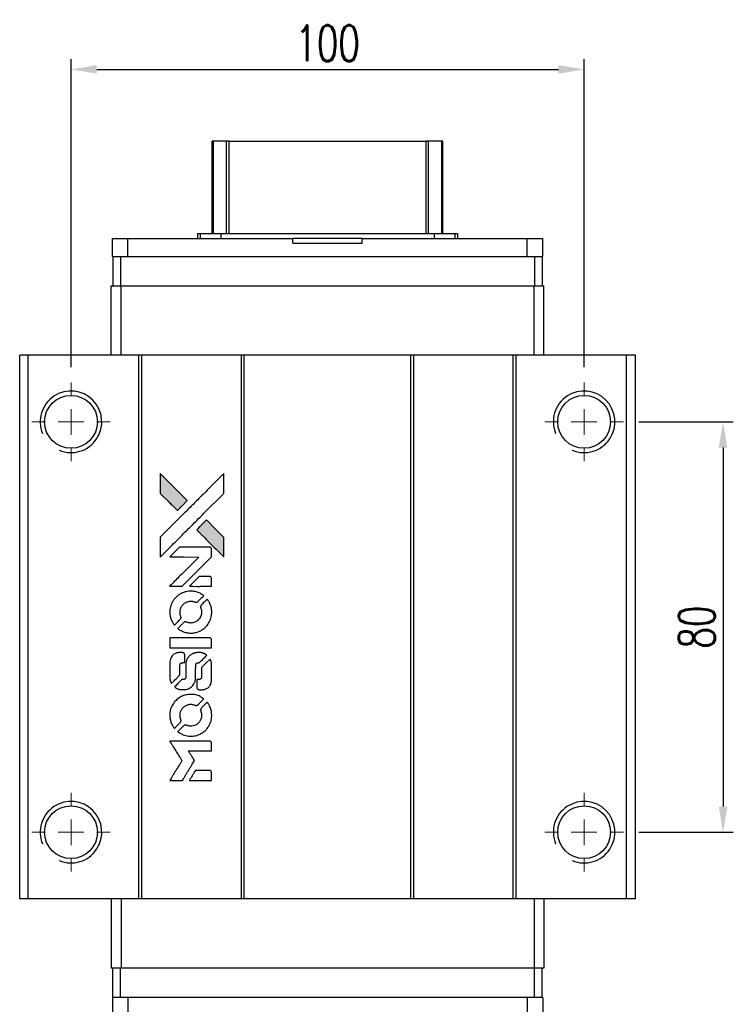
# Model space of a CAD drawing. Header units: millimetres. Extents: x 1358 to 1860, y 659 to 1074.
# Tile 2 of 3: x 1390 to 1529, y 882 to 1074. Entities that reach past the tile are written whole.
import ezdxf

# ---------------------------------------------------------------- set-up
doc = ezdxf.new("R2010")
doc.units = ezdxf.units.MM
doc.header["$LTSCALE"] = 2
doc.header["$PDSIZE"] = -1
doc.layers.add('DIM', color=4, linetype='Continuous')
doc.styles.add('DIM-7', font='SIMPLEX.shx', dxfattribs={"width": 0.7, "bigfont": 'chineset.shx'})
doc.dimstyles.new('CNS', dxfattribs={"dimtxt": 3.5, "dimasz": 2.5, "dimexe": 1, "dimexo": 1.5, "dimgap": 0.09, "dimtad": 0, "dimdsep": 46, "dimtxsty": 'DIM-7', "dimcen": 0.09, "dimclrd": 1, "dimclre": 1, "dimclrt": 4, "dimadec": 0, "dimazin": 0, "dimtfac": 1, "dimtix": 1, "dimtmove": 2, "dimatfit": 3, "dimfxl": 1, "dimtvp": 0.971429, "dimtolj": 1, "dimarcsym": 0})

# ---------------------------------------------------------------- blocks, each defined once
blk = doc.blocks.new('SW_CENTERMARKSYMBOL_3')
at = {"color": 0, "linetype": 'Continuous', "lineweight": 18}
for p, q in [((0, 5), (0, 7.65)), ((0, 0), (0, 2.5)), ((-5, 0), (-7.65, 0)), ((0, 0), (-2.5, 0)), ((0, 0), (0, -2.5)), ((0, 0), (2.5, 0)), ((5, 0), (7.65, 0)), ((0, -5), (0, -7.65))]:
    blk.add_line(p, q, dxfattribs=at)
blk = doc.blocks.new('SW_CENTERMARKSYMBOL_4')
at = {"color": 0, "linetype": 'Continuous', "lineweight": 18}
for p, q in [((0, 5), (0, 7.65)), ((0, 0), (0, 2.5)), ((-5, 0), (-7.65, 0)), ((0, 0), (-2.5, 0)), ((0, 0), (0, -2.5)), ((0, 0), (2.5, 0)), ((5, 0), (7.65, 0)), ((0, -5), (0, -7.65))]:
    blk.add_line(p, q, dxfattribs=at)
blk = doc.blocks.new('SW_CENTERMARKSYMBOL_5')
at = {"color": 0, "linetype": 'Continuous', "lineweight": 18}
for p, q in [((0, 5), (0, 7.65)), ((0, 0), (0, 2.5)), ((-5, 0), (-7.65, 0)), ((0, 0), (-2.5, 0)), ((0, 0), (0, -2.5)), ((0, 0), (2.5, 0)), ((5, 0), (7.65, 0)), ((0, -5), (0, -7.65))]:
    blk.add_line(p, q, dxfattribs=at)
blk = doc.blocks.new('SW_CENTERMARKSYMBOL_6')
at = {"color": 0, "linetype": 'Continuous', "lineweight": 18}
for p, q in [((0, 5), (0, 7.65)), ((0, 0), (0, 2.5)), ((-5, 0), (-7.65, 0)), ((0, 0), (-2.5, 0)), ((0, 0), (0, -2.5)), ((0, 0), (2.5, 0)), ((5, 0), (7.65, 0)), ((0, -5), (0, -7.65))]:
    blk.add_line(p, q, dxfattribs=at)
blk = doc.blocks.new('LOGO')
at = {"linetype": 'Continuous'}
h = blk.add_hatch(color=22, dxfattribs=at)
h.dxf.hatch_style = 1
h.paths.add_polyline_path([(513.28, 1429.74), (513.28, 1427.8), (513.28, 1425.87), (514.96, 1424.21, 0.000288), (515.6, 1423.57, 0.000479), (516.15, 1423.03, 0.000013), (516.64, 1422.54, 0.197177), (516.65, 1422.54, 0.197497), (516.65, 1422.54, 0.00004), (516.94, 1422.82, 0.000834), (517.25, 1423.13, 0.000506), (517.61, 1423.5), (518.57, 1424.46), (515.93, 1427.1)])
h.paths.add_polyline_path([(522.33, 1420.69), (521.37, 1419.73, 0.000476), (521, 1419.36, 0.000789), (520.69, 1419.05, 0.000035), (520.41, 1418.76, 0.19758), (520.41, 1418.76, 0.198396), (520.41, 1418.75, 0.000019), (520.8, 1418.37, 0.000582), (521.22, 1417.94, 0.000351), (521.72, 1417.44, 0.000108), (523.84, 1415.33, 0.000692), (524.92, 1414.26, 0.000077), (525.67, 1413.52, 0.197527), (525.69, 1413.51, 0.410181), (525.71, 1413.52, 0.000493), (525.71, 1413.92, 0.002424), (525.71, 1414.46, 0.000529), (525.72, 1415.41), (525.72, 1417.3), (524.02, 1418.99)])
at = {"color": 22}
for points in [[(514.96, 1424.21, 0.000288), (515.6, 1423.57, 0.000479), (516.15, 1423.03, 0.000013), (516.64, 1422.54, 0.197177), (516.65, 1422.54, 0.197497), (516.65, 1422.54, 0.00004), (516.94, 1422.82, 0.000836), (517.25, 1423.13, 0.000505), (517.61, 1423.5), (518.57, 1424.46), (515.93, 1427.1), (513.28, 1429.74), (513.28, 1427.8), (513.28, 1425.87)], [(515.61, 1415.78, -0.000056), (516.77, 1416.94, -0.000021), (518.39, 1418.56, -0.000021), (520.16, 1420.33, -0.000025), (521.82, 1421.99), (525.72, 1425.87), (525.71, 1427.79), (525.71, 1429.72), (523.09, 1427.12, 0.000274), (521.84, 1425.87, 0.000123), (520.19, 1424.23, 0.000121), (518.45, 1422.5, 0.000165), (516.88, 1420.93), (513.28, 1417.34), (513.28, 1415.4), (513.28, 1413.46)], [(521.72, 1417.44, 0.000108), (523.84, 1415.33, 0.000692), (524.92, 1414.26, 0.000077), (525.67, 1413.52, 0.197527), (525.69, 1413.51, 0.410182), (525.71, 1413.52, 0.000493), (525.71, 1413.92, 0.002424), (525.71, 1414.46, 0.000529), (525.72, 1415.41), (525.72, 1417.3), (524.02, 1418.99), (522.33, 1420.69), (521.37, 1419.73, 0.000476), (521, 1419.36, 0.000789), (520.69, 1419.05, 0.000035), (520.41, 1418.76, 0.19758), (520.41, 1418.76, 0.198396), (520.41, 1418.75, 0.000019), (520.8, 1418.37, 0.000582), (521.22, 1417.94, 0.000351)], [(516.36, 1407.75), (517.6, 1407.75), (520.46, 1410.62), (523.32, 1413.48), (523.32, 1414.28, 0.0008), (523.31, 1414.79, 0.010795), (523.31, 1414.98, 0.030495), (523.29, 1415.08, 0.080372), (523.27, 1415.15, 0.03816), (523.23, 1415.22, 0.041799), (523.17, 1415.28, 0.042486), (523.11, 1415.33, 0.042078), (523.04, 1415.37, 0.099276), (522.95, 1415.39, 0.003302), (522.55, 1415.39, 0.002586), (521.85, 1415.4, 0.000204), (520, 1415.39), (517.04, 1415.39), (516.09, 1414.44), (515.14, 1413.48), (517.99, 1413.47), (520.84, 1413.46), (518.02, 1410.66, 0.000253), (516.93, 1409.58, 0.000412), (516.02, 1408.66, 0.000041), (515.19, 1407.84, 0.041338), (515.16, 1407.8), (515.12, 1407.75)], [(521.16, 1407.75), (523.32, 1407.75), (523.32, 1408.55), (523.31, 1409.36), (523.25, 1409.45, 0.03146), (523.22, 1409.49, 0.026444), (523.19, 1409.54, 0.026444), (523.15, 1409.57, 0.031457), (523.1, 1409.6), (523.01, 1409.66), (521.94, 1409.67), (520.87, 1409.67), (519.94, 1408.72, 0.000745), (519.58, 1408.36, 0.001228), (519.28, 1408.05, 0.000087), (519.01, 1407.77, 0.195134), (519, 1407.76, 0.412117), (519.01, 1407.76, 0.000048), (519.64, 1407.75, 0.00109), (520.34, 1407.75, 0.000653)], [(515.19, 1402.27, 0.023681), (515.24, 1401.94, 0.022402), (515.32, 1401.6, 0.021929), (515.44, 1401.26, 0.020503), (515.59, 1400.93, 0.013745), (515.69, 1400.74, 0.009767), (515.81, 1400.53, 0.009658), (515.93, 1400.35, 0.027804), (516.02, 1400.22), (516.06, 1400.18), (516.66, 1400.77, 0.002053), (516.95, 1401.06, 0.006738), (517.13, 1401.26, 0.007826), (517.26, 1401.39, 0.063909), (517.3, 1401.46, 0.061532), (517.34, 1401.57, 0.068674), (517.35, 1401.68, 0.052072), (517.33, 1401.81, 0.019648), (517.27, 1401.99, -0.018366), (517.21, 1402.2, -0.0288), (517.17, 1402.39, -0.029061), (517.15, 1402.58, -0.019155), (517.15, 1402.81, -0.053809), (517.22, 1403.28, -0.058833), (517.39, 1403.72, -0.058566), (517.66, 1404.11, -0.052525), (518.02, 1404.44, -0.044733), (518.32, 1404.63, -0.040573), (518.67, 1404.76, -0.041123), (519.02, 1404.84, -0.04951), (519.36, 1404.85, -0.017369), (519.52, 1404.84, -0.024255), (519.67, 1404.81, -0.023787), (519.81, 1404.77, -0.015798), (519.96, 1404.71, 0.010631), (520.06, 1404.67, 0.033653), (520.13, 1404.65, 0.037806), (520.2, 1404.64, 0.016307), (520.29, 1404.64, 0.068179), (520.46, 1404.67, 0.095747), (520.6, 1404.74, 0.033418), (520.78, 1404.9, 0.002133), (521.29, 1405.42, 0.001452), (521.57, 1405.71, 0.012393), (521.7, 1405.84, 0.020479), (521.76, 1405.92, 0.344362), (521.76, 1405.95, 0.074287), (521.69, 1406.02, 0.005454), (521.47, 1406.16, 0.008391), (521.24, 1406.3, 0.017097), (521.05, 1406.4, 0.027375), (520.66, 1406.56, 0.02835), (520.27, 1406.68, 0.027723), (519.85, 1406.76, 0.023913), (519.4, 1406.79, 0.027047), (518.87, 1406.78, 0.031685), (518.37, 1406.71, 0.032425), (517.89, 1406.57, 0.031013), (517.43, 1406.38, 0.037914), (516.88, 1406.05, 0.040153), (516.4, 1405.65, 0.039834), (515.98, 1405.18, 0.036173), (515.64, 1404.63, 0.040752), (515.4, 1404.09, 0.035885), (515.24, 1403.5, 0.035491), (515.17, 1402.88, 0.037615)], [(516.85, 1399.42, 0.018008), (517.03, 1399.3, 0.009842), (517.25, 1399.17, 0.009807), (517.48, 1399.05, 0.015716), (517.68, 1398.96, 0.048467), (518.41, 1398.73, 0.045841), (519.19, 1398.64, 0.046006), (519.96, 1398.69, 0.049638), (520.69, 1398.88, 0.064819), (521.64, 1399.39, 0.06695), (522.42, 1400.11, 0.066691), (522.98, 1401.02, 0.063505), (523.3, 1402.06, 0.03135), (523.32, 1402.32, 0.010439), (523.33, 1402.71, 0.010391), (523.32, 1403.11, 0.032408), (523.29, 1403.37, 0.015696), (523.23, 1403.67, 0.018095), (523.15, 1403.96, 0.018551), (523.05, 1404.24, 0.018352), (522.93, 1404.51, 0.015568), (522.84, 1404.68, 0.009832), (522.72, 1404.89, 0.009795), (522.6, 1405.07, 0.023727), (522.5, 1405.21), (522.46, 1405.26), (521.86, 1404.67, 0.001528), (521.53, 1404.34, 0.010022), (521.36, 1404.17, 0.019586), (521.27, 1404.06, 0.061865), (521.22, 1403.98, 0.055054), (521.18, 1403.85, 0.061607), (521.17, 1403.73, 0.048725), (521.19, 1403.58, 0.020221), (521.24, 1403.39, -0.017722), (521.31, 1403.18, -0.02685), (521.34, 1402.99, -0.02759), (521.36, 1402.81, -0.020233), (521.36, 1402.6, -0.04793), (521.3, 1402.21, -0.048386), (521.17, 1401.84, -0.047866), (520.97, 1401.49, -0.044964), (520.7, 1401.19, -0.04333), (520.38, 1400.93, -0.050921), (520.04, 1400.75, -0.051473), (519.67, 1400.64, -0.0459), (519.27, 1400.6, -0.019014), (519.08, 1400.61, -0.024114), (518.9, 1400.63, -0.025081), (518.73, 1400.67, -0.023892), (518.57, 1400.72, 0.008624), (518.44, 1400.77, 0.026486), (518.35, 1400.8, 0.035074), (518.27, 1400.81, 0.02756), (518.18, 1400.81, 0.087163), (518.05, 1400.79, 0.073291), (517.92, 1400.71, 0.028074), (517.73, 1400.55, 0.002594), (517.3, 1400.13), (516.7, 1399.52)], [(519.24, 1395.78), (523.31, 1395.78), (523.31, 1396.58), (523.31, 1397.38), (523.26, 1397.47, 0.071429), (523.21, 1397.55, 0.054799), (523.13, 1397.62, 0.053585), (523.03, 1397.67, 0.060698), (522.93, 1397.7, 0.033975), (522.76, 1397.71), (520.69, 1397.71, 0.000726), (518.66, 1397.71, 0.001084), (516.89, 1397.7), (515.16, 1397.69), (515.16, 1396.73), (515.16, 1395.77)], [(515.18, 1389.81, 0.018538), (515.19, 1389.69, 0.010695), (515.22, 1389.54, 0.01068), (515.25, 1389.4, 0.017678), (515.29, 1389.28, 0.013849), (515.34, 1389.14, 0.011814), (515.4, 1389, 0.004513), (515.46, 1388.86, 0.290035), (515.48, 1388.85, 0.196418), (515.49, 1388.86, 0.000124), (515.73, 1389.09, 0.001477), (516, 1389.35, 0.000898), (516.31, 1389.66), (517.12, 1390.48), (517.13, 1391.49, -0.001471), (517.13, 1392.26, -0.028714), (517.15, 1392.5, -0.097073), (517.19, 1392.63, -0.084199), (517.29, 1392.75, -0.042698), (517.36, 1392.8, -0.053912), (517.43, 1392.84, -0.051004), (517.52, 1392.86, -0.032967), (517.62, 1392.86, 0.00807), (517.67, 1392.86, 0.003023), (517.75, 1392.87, 0.002994), (517.82, 1392.87, 0.003629), (517.9, 1392.88), (518.07, 1392.89), (518.07, 1393.67, 0.001618), (518.07, 1394.04, 0.005206), (518.07, 1394.28, 0.00535), (518.06, 1394.46, 0.060675), (518.05, 1394.52, 0.048484), (518.03, 1394.56, 0.02389), (518.01, 1394.61, 0.022812), (517.98, 1394.65, 0.02462), (517.94, 1394.69, 0.061781), (517.84, 1394.77, 0.080179), (517.74, 1394.81, 0.048561), (517.58, 1394.83, 0.010021), (517.31, 1394.84, 0.016602), (516.95, 1394.83, 0.031409), (516.66, 1394.79, 0.036474), (516.41, 1394.72, 0.03439), (516.16, 1394.62, 0.065928), (515.78, 1394.35, 0.069066), (515.48, 1393.99, 0.065697), (515.28, 1393.55, 0.051559), (515.18, 1393.04, 0.020904), (515.17, 1392.76, 0.000451), (515.17, 1391.42, 0.000419), (515.17, 1390.07, 0.022759)], [(516.23, 1388.03, 0.023289), (516.43, 1387.9, 0.026845), (516.62, 1387.8, 0.026047), (516.83, 1387.72, 0.019751), (517.07, 1387.66, 0.013249), (517.21, 1387.63, 0.025169), (517.32, 1387.61, 0.016532), (517.45, 1387.61, 0.002937), (517.71, 1387.61, 0.003317), (517.94, 1387.61, 0.011808), (518.09, 1387.61, 0.01777), (518.2, 1387.62, 0.021476), (518.3, 1387.64, 0.04325), (518.73, 1387.78, 0.045753), (519.13, 1387.98, 0.04649), (519.47, 1388.25, 0.047672), (519.76, 1388.58, 0.025315), (519.85, 1388.72, 0.015208), (519.94, 1388.9, 0.01512), (520.03, 1389.08, 0.022488), (520.09, 1389.24, 0.027857), (520.16, 1389.5, 0.034138), (520.19, 1389.75, 0.014286), (520.2, 1390.12, 0.00124), (520.2, 1391.08, -0.00103), (520.2, 1391.66, -0.002552), (520.21, 1392.09, -0.001594), (520.21, 1392.42, -0.047676), (520.22, 1392.5, -0.085307), (520.28, 1392.64, -0.097789), (520.38, 1392.75, -0.085947), (520.52, 1392.82, -0.051339), (520.71, 1392.86, 0.014634), (520.78, 1392.86, 0.015028), (520.84, 1392.87, 0.014927), (520.89, 1392.89, 0.059415), (520.93, 1392.9, 0.070595), (520.99, 1392.95, 0.00028), (521.68, 1393.62, 0.000111), (522.38, 1394.32, 0.200239), (522.39, 1394.35, 0.268906), (522.38, 1394.36, 0.001866), (522.21, 1394.46, 0.007532), (522.05, 1394.55, 0.017818), (521.92, 1394.61, 0.013256), (521.79, 1394.66, 0.011636), (521.64, 1394.71, 0.011528), (521.49, 1394.76, 0.012303), (521.34, 1394.8, 0.0423), (521.11, 1394.83, 0.013657), (520.76, 1394.83, 0.013857), (520.42, 1394.82, 0.037428), (520.17, 1394.79, 0.014927), (520.01, 1394.75, 0.0122), (519.83, 1394.69, 0.012518), (519.67, 1394.64, 0.023062), (519.55, 1394.58, 0.065961), (519.09, 1394.27, 0.06055), (518.71, 1393.84, 0.059676), (518.44, 1393.33, 0.060497), (518.3, 1392.77, 0.025683), (518.29, 1392.65, 0.001528), (518.29, 1392.29, 0.002124), (518.28, 1391.83, 0.001173), (518.28, 1391.27, -0.000809), (518.28, 1390.29, -0.017164), (518.27, 1390, -0.063931), (518.24, 1389.85, -0.108429), (518.17, 1389.74, -0.052941), (518.1, 1389.68, -0.063675), (518.02, 1389.63, -0.050562), (517.91, 1389.61, -0.020337), (517.77, 1389.59, 0.009897), (517.68, 1389.59, 0.016482), (517.61, 1389.58, 0.019019), (517.55, 1389.56, 0.06043), (517.51, 1389.55, 0.076267), (517.42, 1389.49, 0.00054), (516.79, 1388.85, 0.000307), (516.15, 1388.19, 0.142594), (516.12, 1388.14, 0.232419), (516.12, 1388.13, 0.022995), (516.15, 1388.1, 0.024627), (516.19, 1388.06, 0.015407)], [(520.45, 1387.92, 0.065483), (520.5, 1387.83, 0.053271), (520.57, 1387.74, 0.052018), (520.66, 1387.67, 0.0556), (520.76, 1387.62, 0.036839), (520.82, 1387.6, 0.026922), (520.9, 1387.59, 0.016905), (521, 1387.59, 0.004317), (521.17, 1387.59, 0.016369), (521.52, 1387.6, 0.029936), (521.81, 1387.64, 0.03418), (522.06, 1387.7, 0.031327), (522.31, 1387.81, 0.046935), (522.61, 1387.99, 0.054053), (522.86, 1388.22, 0.053701), (523.05, 1388.5, 0.045364), (523.19, 1388.83, 0.032479), (523.27, 1389.12, 0.03386), (523.3, 1389.41, 0.013578), (523.32, 1389.88, 0.001155), (523.32, 1391.07, 0.000413), (523.31, 1392.09, 0.005008), (523.3, 1392.48, 0.013199), (523.29, 1392.71, 0.033956), (523.27, 1392.86, 0.013909), (523.23, 1393.03, 0.010864), (523.17, 1393.21, 0.010938), (523.12, 1393.37, 0.028702), (523.07, 1393.48), (523.03, 1393.56), (522.19, 1392.74), (521.36, 1391.92), (521.36, 1390.96, -0.001504), (521.36, 1390.55, -0.00328), (521.36, 1390.24, -0.001901), (521.35, 1389.99, -0.061333), (521.34, 1389.93, -0.063621), (521.31, 1389.85, -0.048633), (521.25, 1389.77, -0.046769), (521.17, 1389.7, -0.047961), (521.09, 1389.64, -0.02678), (521.02, 1389.61, -0.050957), (520.95, 1389.59, -0.029398), (520.87, 1389.58, -0.00401), (520.7, 1389.58), (520.41, 1389.57), (520.41, 1388.8, 0.001061), (520.41, 1388.34, 0.009147), (520.42, 1388.13, 0.020721), (520.43, 1388.01, 0.051619)], [(515.19, 1382.19, 0.024131), (515.24, 1381.84, 0.022344), (515.33, 1381.49, 0.021883), (515.45, 1381.14, 0.020884), (515.6, 1380.79, 0.010669), (515.7, 1380.6, 0.010389), (515.82, 1380.41, 0.010913), (515.93, 1380.23, 0.022227), (516.02, 1380.11), (516.06, 1380.06), (516.67, 1380.68, 0.002452), (516.9, 1380.92, 0.003628), (517.1, 1381.13, 0.001662), (517.28, 1381.32, 0.070159), (517.31, 1381.36, 0.047671), (517.32, 1381.4, 0.018624), (517.33, 1381.45, 0.017921), (517.34, 1381.5, 0.018804), (517.35, 1381.56, 0.018255), (517.35, 1381.64, 0.041312), (517.34, 1381.7, 0.037164), (517.33, 1381.76, 0.012342), (517.29, 1381.84, -0.015101), (517.22, 1382.05, -0.035998), (517.18, 1382.21, -0.033244), (517.16, 1382.38, -0.011249), (517.15, 1382.62, -0.004059), (517.15, 1382.83, -0.019693), (517.16, 1382.94, -0.027943), (517.18, 1383.04, -0.014411), (517.2, 1383.15, -0.033089), (517.3, 1383.43, -0.033887), (517.43, 1383.69, -0.034021), (517.59, 1383.93, -0.033942), (517.78, 1384.14, -0.02816), (518.01, 1384.33, -0.035032), (518.23, 1384.48, -0.035269), (518.48, 1384.6, -0.029196), (518.75, 1384.69, -0.037862), (519.07, 1384.75, -0.043657), (519.37, 1384.75, -0.043064), (519.68, 1384.7, -0.035184), (520, 1384.6, 0.033699), (520.15, 1384.55, 0.052815), (520.28, 1384.53, 0.059167), (520.4, 1384.54, 0.058972), (520.52, 1384.58, 0.059208), (520.61, 1384.64, 0.021125), (520.73, 1384.74, 0.008691), (520.92, 1384.93, 0.000851), (521.37, 1385.39, 0.001873), (521.6, 1385.62, 0.013884), (521.71, 1385.74, 0.022355), (521.76, 1385.81, 0.341453), (521.76, 1385.84, 0.073011), (521.7, 1385.9, 0.004587), (521.48, 1386.04, 0.00748), (521.26, 1386.17, 0.016837), (521.08, 1386.27, 0.028606), (520.66, 1386.46, 0.031352), (520.23, 1386.59, 0.031004), (519.78, 1386.67, 0.0268), (519.3, 1386.69, 0.026698), (518.79, 1386.66, 0.03002), (518.31, 1386.58, 0.030357), (517.85, 1386.45, 0.028554), (517.4, 1386.25, 0.062944), (516.56, 1385.69, 0.062206), (515.88, 1384.94, 0.062448), (515.41, 1384.05, 0.064355), (515.18, 1383.07, 0.017377), (515.17, 1382.88, 0.008369), (515.17, 1382.63, 0.008367), (515.17, 1382.38, 0.01757)], [(516.84, 1379.31, 0.064158), (517.79, 1378.81, 0.06356), (518.83, 1378.56, 0.064004), (519.9, 1378.58, 0.066747), (520.91, 1378.87, 0.04321), (521.54, 1379.22, 0.044737), (522.1, 1379.66, 0.044901), (522.56, 1380.2, 0.044184), (522.93, 1380.81, 0.026293), (523.13, 1381.28, 0.033344), (523.25, 1381.73, 0.033227), (523.32, 1382.19, 0.025815), (523.33, 1382.7, 0.023119), (523.3, 1383.19, 0.031044), (523.22, 1383.62, 0.031337), (523.09, 1384.04, 0.024258), (522.89, 1384.48, 0.015622), (522.81, 1384.63, 0.008495), (522.7, 1384.82, 0.008415), (522.59, 1384.99, 0.020814), (522.5, 1385.11), (522.45, 1385.17), (521.86, 1384.58, 0.002843), (521.42, 1384.14, 0.033917), (521.26, 1383.96, 0.087906), (521.2, 1383.83, 0.073302), (521.17, 1383.67, 0.022047), (521.18, 1383.59, 0.026465), (521.19, 1383.52, 0.022233), (521.21, 1383.44, 0.009985), (521.24, 1383.33, -0.039011), (521.33, 1382.95, -0.044398), (521.36, 1382.58, -0.045096), (521.32, 1382.22, -0.04265), (521.22, 1381.86, -0.071154), (520.94, 1381.35, -0.068827), (520.53, 1380.93, -0.068713), (520.02, 1380.64, -0.070507), (519.45, 1380.51, -0.028605), (519.21, 1380.5, -0.031418), (518.97, 1380.52, -0.031044), (518.74, 1380.57, -0.02668), (518.5, 1380.64, 0.038913), (518.36, 1380.69, 0.043732), (518.22, 1380.71, 0.047754), (518.09, 1380.7, 0.075756), (517.99, 1380.67, 0.07294), (517.93, 1380.63, 0.003456), (517.77, 1380.48, 0.005023), (517.57, 1380.29, 0.002422), (517.31, 1380.03, 0.000819), (517.08, 1379.8, 0.001349), (516.88, 1379.61, 0.0001), (516.71, 1379.43, 0.205335), (516.7, 1379.42, 0.219821), (516.71, 1379.42, 0.002494), (516.75, 1379.39, 0.007089), (516.79, 1379.35, 0.004494)], [(516.38, 1369.92), (517.61, 1369.92), (517.82, 1370.25, -0.000297), (517.94, 1370.46, -0.000037), (518.22, 1370.91, -0.000043), (518.55, 1371.45, -0.000036), (518.9, 1372.02, 0.000044), (519.24, 1372.57, 0.000063), (519.54, 1373.07, 0.000035), (519.8, 1373.49, 0.0009), (519.87, 1373.61), (519.97, 1373.77), (519.84, 1373.99, 0.001175), (519.76, 1374.11, 0.000208), (519.62, 1374.34, 0.000225), (519.45, 1374.62, 0.000203), (519.27, 1374.9, -0.000711), (519.1, 1375.17, -0.001119), (518.96, 1375.4, -0.000263), (518.83, 1375.6, -0.04589), (518.82, 1375.63, -0.519312), (518.84, 1375.65, -0.001914), (519.17, 1375.65, -0.003124), (519.71, 1375.66, -0.000285), (521.07, 1375.66), (523.32, 1375.66), (523.32, 1376.44, 0.001727), (523.32, 1377.01, 0.025279), (523.31, 1377.21, 0.073886), (523.28, 1377.32, 0.07426), (523.21, 1377.42, 0.03264), (523.19, 1377.45, 0.01784), (523.16, 1377.48, 0.017712), (523.12, 1377.51, 0.026854), (523.09, 1377.53), (523.01, 1377.57), (519.07, 1377.57), (515.14, 1377.58), (515.17, 1377.53, -0.004595), (515.19, 1377.5, -0.00016), (515.26, 1377.38, -0.000298), (515.35, 1377.24, -0.000208), (515.45, 1377.08, 0.000986), (515.74, 1376.61, 0.00025), (516.22, 1375.85, 0.000268), (516.72, 1375.05, 0.000436), (517.16, 1374.36, -0.002932), (517.3, 1374.13, -0.004718), (517.41, 1373.94, -0.001113), (517.51, 1373.77, -0.227179), (517.52, 1373.75, -0.045982), (517.51, 1373.73, -0.000145), (517.36, 1373.5, -0.000825), (517.2, 1373.24, -0.000517), (517.02, 1372.94, 0.000056), (516.37, 1371.9, 0.000289), (516.01, 1371.32, 0.000481), (515.75, 1370.89, 0.000418), (515.47, 1370.44), (515.15, 1369.92)], [(521.15, 1369.92), (523.32, 1369.92), (523.32, 1370.7, 0.000842), (523.32, 1371.21, 0.010591), (523.31, 1371.4, 0.028995), (523.3, 1371.5, 0.069543), (523.28, 1371.58, 0.051063), (523.24, 1371.65, 0.039932), (523.18, 1371.72, 0.039414), (523.11, 1371.77, 0.045845), (523.04, 1371.81, 0.094811), (522.96, 1371.83, 0.007124), (522.75, 1371.84, 0.004713), (522.39, 1371.84, 0.000534), (521.56, 1371.84), (520.16, 1371.84), (520.03, 1371.64, 0.000828), (519.68, 1371.07, 0.000879), (519.33, 1370.5, 0.000048), (518.99, 1369.94, 0.137596), (518.99, 1369.92, 0.413028), (518.99, 1369.92, 0.000016), (519.62, 1369.92, 0.000623), (520.32, 1369.92, 0.000374)]]:
    blk.add_lwpolyline(points, format="xyb", close=True, dxfattribs=at)
blk = doc.blocks.new('*D69')
at = {"layer": 'DEFPOINTS', "color": 0}
for p in [(1499.82, 1064.5), (1399.82, 1003.44), (1499.82, 1003.44)]:
    blk.add_point(p, dxfattribs=at)
at = {"layer": 'DIM', "color": 7, "lineweight": -2}
for p, q in [((1399.82, 1006.44), (1399.82, 1066.5)), ((1499.82, 1006.44), (1499.82, 1066.5)), ((1404.82, 1064.5), (1494.82, 1064.5))]:
    blk.add_line(p, q, dxfattribs=at)
at = {"layer": 'DIM', "color": 7}
for points in [[(1404.82, 1065.33), (1404.82, 1063.67), (1399.82, 1064.5)], [(1494.82, 1065.33), (1494.82, 1063.67), (1499.82, 1064.5)]]:
    blk.add_solid(points, dxfattribs=at)
at = {"layer": 'DIM', "color": 7, "insert": (1449.82, 1069.6), "char_height": 7, "attachment_point": 5, "style": 'DIM-7'}
blk.add_mtext('\\A1;100', dxfattribs=at)
blk = doc.blocks.new('*D70')
at = {"layer": 'DEFPOINTS', "color": 0}
for p in [(1507.47, 995.79), (1507.47, 915.79), (1526.9, 915.79)]:
    blk.add_point(p, dxfattribs=at)
at = {"layer": 'DIM', "color": 7, "lineweight": -2}
for p, q in [((1510.47, 995.79), (1528.9, 995.79)), ((1526.9, 990.79), (1526.9, 920.79)), ((1510.47, 915.79), (1528.9, 915.79))]:
    blk.add_line(p, q, dxfattribs=at)
at = {"layer": 'DIM', "color": 7}
for points in [[(1526.06, 990.79), (1527.73, 990.79), (1526.9, 995.79)], [(1526.06, 920.79), (1527.73, 920.79), (1526.9, 915.79)]]:
    blk.add_solid(points, dxfattribs=at)
at = {"layer": 'DIM', "color": 7, "insert": (1521.8, 955.79), "char_height": 7, "attachment_point": 5, "rotation": 90, "style": 'DIM-7'}
blk.add_mtext('\\A1;80', dxfattribs=at)

msp = doc.modelspace()

# ---------------------------------------------------------------- linework, layer by layer
at = {"color": 7, "linetype": 'Continuous', "lineweight": 25}
for p, q in [((1427.316, 1032.542), (1427.316, 1050.513)), ((1427.555, 1032.542), (1427.555, 1050.513)), ((1430.131, 1032.542), (1430.131, 1050.513)), ((1430.626, 1050.513), (1469.006, 1050.513)), ((1430.626, 1032.542), (1430.626, 1050.513)), ((1469.006, 1032.542), (1469.006, 1050.513)), ((1469.5, 1032.542), (1469.5, 1050.513)), ((1472.076, 1032.542), (1472.076, 1050.513)), ((1472.316, 1032.542), (1472.316, 1050.513)), ((1407.891, 1028.042), (1407.891, 1031.542)), ((1407.891, 1031.542), (1410.891, 1031.542)), ((1410.891, 1028.042), (1410.891, 1031.542)), ((1410.891, 1031.542), (1443.066, 1031.542)), ((1424.463, 1032.542), (1424.463, 1031.542)), ((1424.463, 1032.542), (1425.016, 1032.542)), ((1425.016, 1032.542), (1425.016, 1031.542)), ((1425.016, 1032.542), (1429.03, 1032.542)), ((1429.03, 1032.542), (1429.03, 1031.542)), ((1429.03, 1032.542), (1470.602, 1032.542)), ((1443.066, 1030.642), (1443.066, 1031.542)), ((1456.566, 1031.542), (1443.066, 1031.542)), ((1456.566, 1030.642), (1456.566, 1031.542)), ((1456.566, 1031.542), (1488.741, 1031.542)), ((1470.602, 1032.542), (1470.602, 1031.542)), ((1470.602, 1032.542), (1474.616, 1032.542)), ((1474.616, 1032.542), (1474.616, 1031.542)), ((1474.616, 1032.542), (1475.168, 1032.542)), ((1475.168, 1032.542), (1475.168, 1031.542)), ((1488.741, 1028.042), (1488.741, 1031.542)), ((1488.741, 1031.542), (1491.741, 1031.542)), ((1491.741, 1028.042), (1491.741, 1031.542)), ((1443.066, 1030.642), (1456.566, 1030.642)), ((1407.891, 1028.042), (1407.966, 1028.042)), ((1407.966, 1028.042), (1407.966, 1022.292)), ((1407.966, 1028.042), (1409.466, 1028.042)), ((1409.466, 1028.042), (1409.466, 1022.292)), ((1409.466, 1028.042), (1490.166, 1028.042)), ((1490.166, 1028.042), (1490.166, 1022.292)), ((1490.166, 1028.042), (1491.666, 1028.042)), ((1491.666, 1028.042), (1491.741, 1028.042)), ((1491.666, 1028.042), (1491.666, 1022.292)), ((1407.666, 1008.792), (1407.666, 1022.292)), ((1407.666, 1022.292), (1409.566, 1022.292)), ((1409.566, 1008.792), (1409.566, 1022.292)), ((1409.566, 1022.292), (1490.066, 1022.292)), ((1490.066, 1008.792), (1490.066, 1022.292)), ((1490.066, 1022.292), (1491.966, 1022.292)), ((1491.966, 1008.792), (1491.966, 1022.292)), ((1389.816, 902.792), (1389.816, 1008.792)), ((1391.466, 1008.792), (1389.816, 1008.792)), ((1391.466, 902.792), (1391.466, 1008.792)), ((1413.066, 1008.792), (1391.466, 1008.792)), ((1413.066, 902.792), (1413.066, 1008.792)), ((1413.616, 1008.792), (1413.066, 1008.792)), ((1413.616, 902.792), (1413.616, 1008.792)), ((1433.016, 1008.792), (1413.616, 1008.792)), ((1433.016, 902.792), (1433.016, 1008.792)), ((1433.566, 1008.792), (1433.016, 1008.792)), ((1433.566, 902.792), (1433.566, 1008.792)), ((1466.066, 1008.792), (1433.566, 1008.792)), ((1466.066, 902.792), (1466.066, 1008.792)), ((1466.616, 1008.792), (1466.066, 1008.792)), ((1466.616, 902.792), (1466.616, 1008.792)), ((1486.016, 1008.792), (1466.616, 1008.792)), ((1486.016, 902.792), (1486.016, 1008.792)), ((1486.566, 1008.792), (1486.016, 1008.792)), ((1486.566, 902.792), (1486.566, 1008.792)), ((1508.066, 1008.792), (1486.566, 1008.792)), ((1508.066, 902.792), (1508.066, 1008.792)), ((1509.816, 1008.792), (1508.066, 1008.792)), ((1509.816, 902.792), (1509.816, 1008.792)), ((1391.466, 902.792), (1389.816, 902.792)), ((1413.066, 902.792), (1391.466, 902.792)), ((1407.666, 902.792), (1407.666, 889.292)), ((1409.566, 902.792), (1409.566, 889.292)), ((1413.616, 902.792), (1413.066, 902.792)), ((1433.016, 902.792), (1413.616, 902.792)), ((1433.566, 902.792), (1433.016, 902.792)), ((1466.066, 902.792), (1433.566, 902.792)), ((1466.616, 902.792), (1466.066, 902.792)), ((1486.016, 902.792), (1466.616, 902.792)), ((1486.566, 902.792), (1486.016, 902.792)), ((1508.066, 902.792), (1486.566, 902.792)), ((1490.066, 902.792), (1490.066, 889.292)), ((1491.966, 902.792), (1491.966, 889.292)), ((1509.816, 902.792), (1508.066, 902.792)), ((1409.566, 889.292), (1407.666, 889.292)), ((1407.966, 883.542), (1407.966, 889.292)), ((1409.466, 883.542), (1409.466, 889.292)), ((1490.066, 889.292), (1409.566, 889.292)), ((1491.966, 889.292), (1490.066, 889.292)), ((1490.166, 883.542), (1490.166, 889.292)), ((1491.666, 883.542), (1491.666, 889.292)), ((1407.891, 883.542), (1407.891, 880.042)), ((1407.966, 883.542), (1407.891, 883.542)), ((1409.466, 883.542), (1407.966, 883.542)), ((1490.166, 883.542), (1409.466, 883.542)), ((1410.891, 883.542), (1410.891, 880.042)), ((1488.741, 883.542), (1488.741, 880.042)), ((1491.666, 883.542), (1490.166, 883.542)), ((1491.741, 883.542), (1491.666, 883.542)), ((1491.741, 883.542), (1491.741, 880.042))]:
    msp.add_line(p, q, dxfattribs=at)
for centre in [(1399.816, 995.792), (1499.816, 995.792), (1399.816, 915.792), (1499.816, 915.792)]:
    msp.add_circle(centre, 5.15, dxfattribs=at)
for centre in [(1399.816, 995.792), (1499.816, 995.792), (1399.816, 915.792), (1499.816, 915.792)]:
    msp.add_arc(centre, 6, 247.5, 202.5)
for points, knots in [([(1427.555, 1050.513), (1427.494, 1050.513), (1427.428, 1050.513), (1427.338, 1050.513), (1427.316, 1050.513), (1427.316, 1050.513)], [0, 0, 0, 0, 0.5, 0.5, 1, 1, 1, 1]), ([(1430.131, 1050.513), (1430.084, 1050.513), (1429.99, 1050.513), (1429.701, 1050.513), (1429.505, 1050.513), (1429.033, 1050.513), (1428.758, 1050.513), (1428.171, 1050.513), (1427.861, 1050.513), (1427.555, 1050.513)], [0, 0, 0, 0, 0.25, 0.25, 0.5, 0.5, 0.75, 0.75, 1, 1, 1, 1]), ([(1430.626, 1050.513), (1430.571, 1050.513), (1430.514, 1050.513), (1430.401, 1050.513), (1430.347, 1050.513), (1430.253, 1050.513), (1430.214, 1050.513), (1430.157, 1050.513), (1430.14, 1050.513), (1430.131, 1050.513)], [0, 0, 0, 0, 0.25, 0.25, 0.5, 0.5, 0.75, 0.75, 1, 1, 1, 1]), ([(1469.5, 1050.513), (1469.492, 1050.513), (1469.474, 1050.513), (1469.418, 1050.513), (1469.378, 1050.513), (1469.285, 1050.513), (1469.23, 1050.513), (1469.118, 1050.513), (1469.06, 1050.513), (1469.006, 1050.513)], [0, 0, 0, 0, 0.25, 0.25, 0.5, 0.5, 0.75, 0.75, 1, 1, 1, 1]), ([(1472.076, 1050.513), (1471.771, 1050.513), (1471.46, 1050.513), (1470.873, 1050.513), (1470.598, 1050.513), (1470.126, 1050.513), (1469.931, 1050.513), (1469.641, 1050.513), (1469.547, 1050.513), (1469.5, 1050.513)], [0, 0, 0, 0, 0.25, 0.25, 0.5, 0.5, 0.75, 0.75, 1, 1, 1, 1]), ([(1472.316, 1050.513), (1472.316, 1050.513), (1472.293, 1050.513), (1472.203, 1050.513), (1472.138, 1050.513), (1472.076, 1050.513)], [0, 0, 0, 0, 0.5, 0.5, 1, 1, 1, 1])]:
    msp.add_open_spline(points, degree=3, knots=knots, dxfattribs=at)

# ---------------------------------------------------------------- block references
at = {"color": 7, "linetype": 'Continuous', "lineweight": 0}
for name, p in [('SW_CENTERMARKSYMBOL_3', (1399.816, 995.792)), ('SW_CENTERMARKSYMBOL_6', (1499.816, 995.792)), ('SW_CENTERMARKSYMBOL_4', (1399.816, 915.792)), ('SW_CENTERMARKSYMBOL_5', (1499.816, 915.792))]:
    msp.add_blockref(name, p, dxfattribs=at)
at = {"layer": 'DIM'}
msp.add_blockref('LOGO', (903.909, -444.023), dxfattribs=at)

# ---------------------------------------------------------------- dimensions: what is measured, and where the dimension line sits
at = {"layer": 'DIM', "color": 0}
dim = msp.add_linear_dim(base=(1499.816, 1064.501), p1=(1399.816, 1003.442), p2=(1499.816, 1003.442), dimstyle='CNS', override={"dimscale": 2, "dimgap": 0.8, "dimtad": 1, "dimclrd": 7, "dimclre": 7, "dimclrt": 7, "dimtmove": 1}, dxfattribs=at)
dim.commit()
dim.dimension.update_dxf_attribs({"geometry": '*D69', "text_midpoint": (1449.816, 1069.601)})
dim = msp.add_linear_dim(base=(1526.895, 915.792), p1=(1507.466, 995.792), p2=(1507.466, 915.792), angle=90, dimstyle='CNS', override={"dimscale": 2, "dimgap": 0.8, "dimtad": 1, "dimclrd": 7, "dimclre": 7, "dimclrt": 7, "dimtmove": 1}, dxfattribs=at)
dim.commit()
dim.dimension.update_dxf_attribs({"geometry": '*D70', "text_midpoint": (1521.795, 955.792)})

doc.saveas('drawing.dxf')
